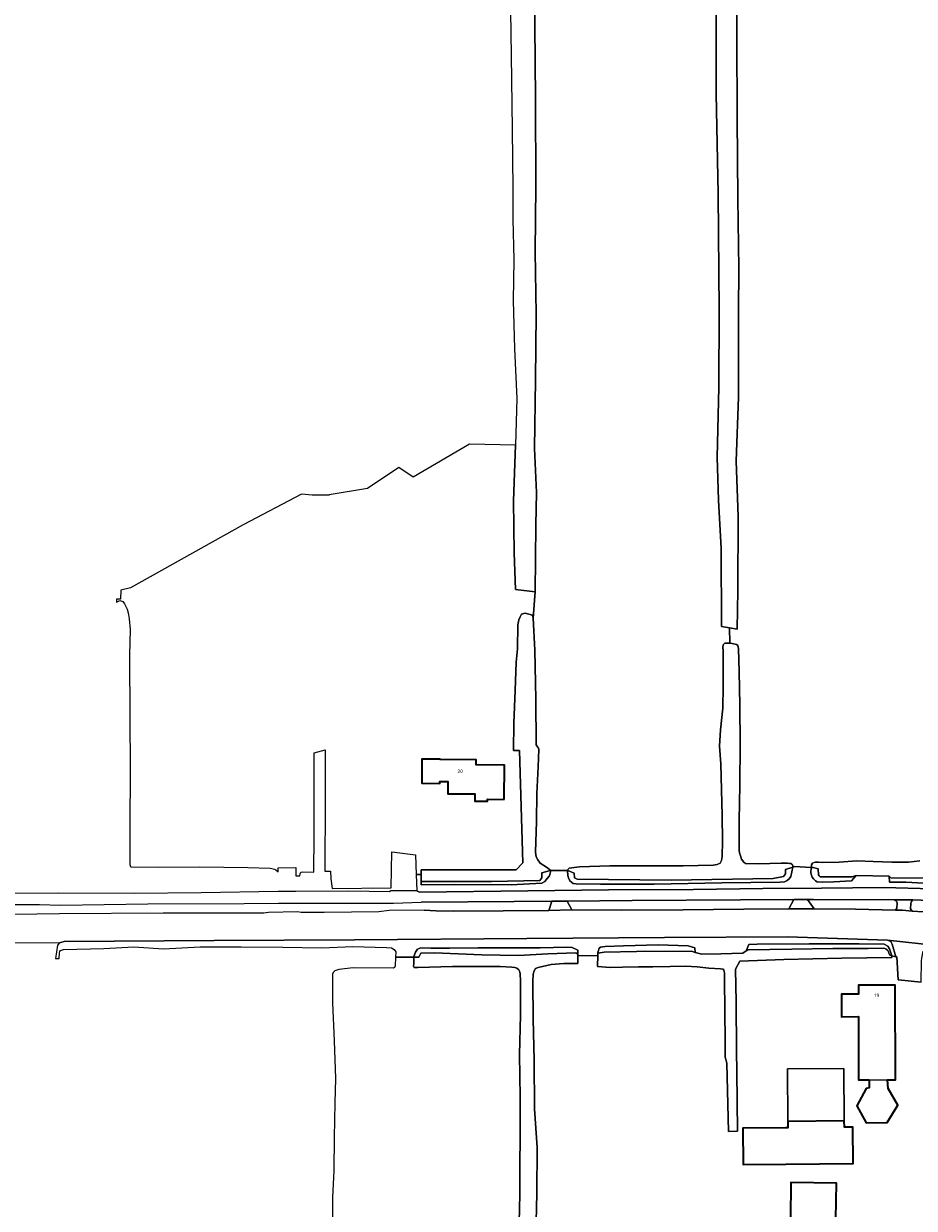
# Model space of a CAD drawing. Extents: x 121149 to 123702, y 457169 to 470031.
# Tile 69 of 87: x 121666 to 121887, y 468791 to 469084. Entities that reach past the tile are written whole.
import ezdxf
from ezdxf.enums import TextEntityAlignment as Align

# ---------------------------------------------------------------- set-up
doc = ezdxf.new("R2010")
doc.units = 0
doc.header["$LTSCALE"] = 4
doc.layers.get('0').update_dxf_attribs({"color": 8, "linetype": 'CONTINUOUS'})
for name, color, linetype, lineweight in [('B-XX-OG-BEBOUWING-GV', 8, 'CONTINUOUS', 35), ('B-XX-OG-BEBOUWING-T18', 8, 'CONTINUOUS', 18), ('B-XX-OG-TERREIN_CULTUURSCHEIDING-GV', 8, 'CONTINUOUS', 18), ('B-XX-OG-WATER_SLOOT-GV', 8, 'CONTINUOUS', 18), ('B-XX-OG-WEG-GV', 8, 'CONTINUOUS', 18)]:
    doc.layers.add(name, color=color, linetype=linetype, lineweight=lineweight)
doc.layers.add('REFERENTIE', color=8, linetype='CONTINUOUS')
doc.styles.add('NLCS-ISO-M-T18', font='NLCS-ISO.ttf', dxfattribs={"height": 1.8})

# ---------------------------------------------------------------- blocks, each defined once
blk = doc.blocks.new('A$C50A57B52')
at = {"layer": 'B-XX-OG-BEBOUWING-GV'}
for points in [[(121785.271, 468892.231), (121785.311, 468900.712), (121778.339, 468900.745), (121778.345, 468902.04), (121769.381, 468902.083), (121769.381, 468902.183), (121764.887, 468902.203), (121764.859, 468896.213), (121769.344, 468896.192), (121769.346, 468896.681), (121771.339, 468896.671), (121771.325, 468893.592), (121778.002, 468893.561), (121777.994, 468891.767), (121781.133, 468891.752), (121781.135, 468892.25)], [(121875.551, 468822.774), (121875.625, 468820.797), (121874.871, 468820.695), (121872.492, 468816.385), (121874.823, 468812.142), (121880.078, 468812.233), (121882.681, 468816.507), (121880.274, 468820.658), (121880.127, 468822.782), (121882.076, 468822.785), (121882.038, 468846.222), (121872.939, 468846.207), (121872.943, 468844.043), (121868.712, 468844.036), (121868.722, 468838.437), (121872.939, 468838.444), (121872.964, 468822.77)], [(121869.429, 468812.621), (121855.439, 468812.522), (121855.45, 468810.895), (121854.899, 468810.891), (121844.324, 468810.815), (121844.388, 468801.884), (121854.963, 468801.96), (121871.632, 468802.078), (121871.568, 468811.11), (121869.44, 468811.095)], [(121856.077, 468788.469), (121867.354, 468788.316), (121867.474, 468797.218), (121856.197, 468797.371)]]:
    blk.add_lwpolyline(points, close=True, dxfattribs=at)
at = {"layer": 'B-XX-OG-TERREIN_CULTUURSCHEIDING-GV'}
for points in [[(121792.788, 469093.198), (121793.008, 469065.669), (121793.051, 469044.027), (121792.937, 469027.79), (121793.178, 469012.387), (121793.041, 468996.058), (121792.77, 468979.088), (121793.27, 468968.21), (121793.047, 468960.12), (121792.918, 468943.593), (121792.461, 468937.093), (121792.843, 468929.191), (121793.069, 468917.076), (121793.179, 468905.744), (121793.476, 468905.216), (121793.765, 468904.89), (121793.86, 468904.617), (121793.681, 468900.245), (121793.317, 468893.645), (121793.212, 468886.762), (121792.996, 468879.121), (121793.174, 468878.017), (121793.542, 468877.262), (121794.185, 468876.418), (121795.7, 468875.488), (121796.762, 468874.635), (121800.939, 468874.598), (121801.105, 468874.952), (121801.368, 468875.192), (121803.857, 468875.492), (121811.383, 468875.763), (121820.644, 468875.772), (121829.541, 468875.769), (121836.97, 468875.973), (121837.948, 468876.147), (121838.697, 468876.452), (121839.068, 468877.092), (121839.228, 468878.101), (121839.319, 468881.909), (121839.181, 468888.275), (121839.018, 468894.616), (121838.881, 468901.038), (121838.531, 468905.371), (121838.773, 468909.447), (121839.362, 468914.804), (121839.426, 468920.279), (121839.42, 468929.056), (121839.405, 468929.867), (121839.45, 468930.52), (121839.904, 468930.869), (121840.583, 468930.874), (121841.136, 468930.859), (121840.995, 468934.684), (121839.049, 468935.017), (121838.964, 468954.346), (121838.296, 468966.317), (121837.973, 468976.965), (121838.387, 468994.206), (121838.467, 469013.208), (121838.243, 469042.143), (121837.727, 469066.933), (121837.72, 469088.07)], [(121842.861, 469103.583), (121842.804, 469081.172), (121842.877, 469060.844), (121843.099, 469040.938), (121843.321, 469023.674), (121843.262, 469013.036), (121843.252, 468991.797), (121842.687, 468975.926), (121843.184, 468962.217), (121843.12, 468943.945), (121842.941, 468934.351), (121840.995, 468934.684), (121841.136, 468930.859), (121841.689, 468930.845), (121842.79, 468930.589), (121843.073, 468930.294), (121843.228, 468929.549), (121843.434, 468923.766), (121843.543, 468915.645), (121843.659, 468905.828), (121843.601, 468895.782), (121843.413, 468887.028), (121843.37, 468881.64), (121843.44, 468879.596), (121843.503, 468878.959), (121843.809, 468877.978), (121844.025, 468877.458), (121844.58, 468876.648), (121845.015, 468876.388), (121848.199, 468876.246), (121853.815, 468876.442), (121855.342, 468876.431), (121855.878, 468876.388), (121856.183, 468876.341), (121856.455, 468876.194), (121856.584, 468876.031), (121856.659, 468875.773), (121856.663, 468875.457), (121857.095, 468875.605), (121861.207, 468875.371), (121861.317, 468875.887), (121861.33, 468876.057), (121861.588, 468876.47), (121861.934, 468876.601), (121862.317, 468876.649), (121863.029, 468876.646), (121864.134, 468876.616), (121868.121, 468876.719), (121872.553, 468877.004), (121876.574, 468876.839), (121881.235, 468876.654), (121885.336, 468876.707), (121888.115, 468877.014)], [(121897.783, 468870.964), (121884.698, 468871.709), (121880.603, 468871.713), (121880.533, 468873.182), (121872.379, 468873.385), (121871.252, 468872.026), (121866.839, 468871.832), (121864.056, 468871.768), (121862.714, 468871.785), (121862.271, 468872.043), (121861.799, 468872.527), (121861.49, 468872.939), (121861.324, 468873.496), (121861.184, 468874.081), (121861.207, 468875.371), (121857.095, 468875.605), (121856.663, 468875.457), (121856.2, 468873.127), (121855.745, 468872.574), (121855.262, 468872.12), (121854.642, 468871.837), (121853.435, 468871.774), (121839.132, 468871.547), (121822.406, 468871.276), (121809.074, 468871.236), (121803.11, 468871.302), (121802.299, 468871.387), (121801.519, 468872.048), (121801.163, 468872.793), (121800.978, 468873.368), (121800.939, 468874.598), (121796.762, 468874.635), (121796.43, 468873.309), (121795.885, 468872.612), (121795.278, 468871.887), (121794.605, 468871.459), (121786.987, 468871.099), (121773.078, 468871.145), (121764.707, 468871.077), (121764.688, 468871.922), (121764.673, 468873.643), (121763.503, 468873.625), (121763.653, 468869.626), (121764.268, 468869.27), (121791.146, 468869.622), (121811.098, 468869.844), (121832.104, 468869.938), (121849.263, 468870.176), (121863.802, 468870.26), (121879.142, 468870.377), (121891.287, 468870.084)], [(121797.05, 468867.043), (121787.697, 468866.976), (121764.743, 468866.766)], [(121765.47, 468864.808), (121768.386, 468864.635), (121772.598, 468864.52), (121785.024, 468864.632), (121796.317, 468864.705), (121797.05, 468867.043)], [(121881.842, 468867.358), (121861.834, 468867.46), (121860.355, 468867.45), (121862.004, 468865.144), (121872.204, 468865.082), (121882.086, 468864.83), (121882.469, 468865.309), (121882.478, 468866.606)], [(121892.51, 468867.091), (121886.419, 468867.354)], [(121885.929, 468866.495), (121885.831, 468865.161), (121886.221, 468864.591), (121888.91, 468864.371), (121896.62, 468863.246), (121902.485, 468861.936), (121909.128, 468860.2), (121911.447, 468859.594), (121912.241, 468859.357), (121912.504, 468860.115), (121913.048, 468862.065), (121904.479, 468864.878)], [(121788.938, 468787.463), (121789.133, 468794.466), (121789.118, 468800.421), (121789.21, 468809.93), (121789.232, 468818.527), (121789.05, 468829.053), (121789.258, 468838.775), (121789.305, 468847.373), (121789.24, 468848.943), (121789.149, 468849.567), (121788.911, 468850.062), (121788.397, 468850.422), (121787.878, 468850.59), (121787.173, 468850.668), (121784.284, 468850.822), (121780.065, 468850.884), (121772.472, 468850.894), (121763.88, 468850.642), (121763.017, 468850.649), (121762.843, 468850.946), (121762.864, 468851.575), (121762.896, 468853.196), (121762.863, 468853.196), (121758.384, 468853.165), (121758.281, 468851.013), (121758.09, 468850.602), (121757.762, 468850.467), (121747.913, 468850.549), (121744.341, 468850.14), (121743.365, 468849.787), (121742.947, 468849.401), (121742.801, 468848.963), (121742.73, 468847.881), (121742.803, 468841.87), (121743.184, 468832.438), (121743.492, 468823.163), (121743.35, 468817.131), (121743.167, 468808.51), (121743.117, 468800.341), (121742.786, 468793.717), (121742.699, 468774.345)], [(121888.491, 468846.998), (121882.749, 468847.525), (121882.439, 468853.252), (121882.204, 468853.287), (121881.168, 468853.537), (121881.216, 468853.085), (121868.851, 468852.902), (121854.459, 468852.569), (121843.568, 468852.176), (121842.489, 468850.181), (121842.701, 468842.11), (121842.785, 468830.016), (121842.821, 468824.769), (121843.034, 468810.058), (121840.793, 468810.053), (121840.342, 468826.925), (121839.924, 468828.436), (121839.923, 468828.599), (121839.913, 468829.971), (121839.825, 468842.261), (121839.801, 468845.207), (121839.782, 468849.3), (121839.657, 468849.925), (121839.424, 468850.197), (121838.765, 468850.274), (121835.93, 468850.452), (121833.019, 468850.764), (121830.137, 468850.931), (121826.325, 468850.847), (121822.017, 468850.798), (121818.512, 468850.796), (121814.498, 468850.656), (121811.479, 468850.605), (121808.375, 468850.834), (121808.454, 468853.592), (121803.462, 468853.462), (121803.47, 468851.577), (121802.062, 468851.6), (121800.038, 468851.635), (121796.898, 468851.38), (121793.65, 468850.574), (121793.045, 468850.366), (121792.675, 468849.802), (121792.46, 468848.973), (121792.381, 468847.133), (121792.403, 468837.805), (121792.638, 468827.638), (121792.782, 468815.665), (121793.387, 468806.055), (121793.372, 468794.638), (121793.17, 468787.679)]]:
    blk.add_lwpolyline(points, dxfattribs=at)
for points in [[(121740.97, 468891.962), (121740.846, 468874.458), (121742.267, 468874.436), (121742.319, 468872.535), (121742.697, 468870.131), (121757.247, 468870.311), (121757.45, 468879.223), (121763.321, 468878.492), (121763.503, 468873.625), (121764.673, 468873.643), (121764.697, 468874.787), (121788.223, 468874.763), (121789.844, 468876.502), (121789.04, 468904.359), (121787.581, 468904.333), (121787.652, 468911.065), (121787.971, 468919.169), (121788.212, 468926.231), (121788.526, 468929.467), (121788.663, 468935.454), (121788.859, 468936.705), (121789.192, 468937.425), (121789.555, 468938.114), (121790.481, 468938.285), (121792.225, 468937.864), (121792.461, 468937.093), (121792.918, 468943.593), (121788.036, 468944.159), (121787.704, 468953.262), (121787.527, 468966.136), (121788.068, 468979.899), (121788.069, 468979.944), (121776.704, 468980.171), (121762.698, 468972.001), (121759.16, 468974.348), (121751.409, 468969.187), (121741.933, 468967.628), (121741.933, 468967.548), (121737.726, 468967.564), (121735.079, 468967.765), (121720.656, 468960.223), (121692.799, 468944.586), (121690.375, 468943.982), (121690.276, 468941.754), (121689.339, 468941.765), (121689.333, 468941.062), (121690.138, 468941.474), (121690.858, 468941.183), (121691.326, 468940.637), (121691.906, 468939.322), (121692.203, 468938.416), (121692.469, 468936.95), (121692.676, 468934.294), (121692.553, 468927.923), (121692.567, 468912.536), (121692.693, 468899.693), (121692.633, 468885.284), (121692.646, 468876.094), (121692.66, 468875.861), (121692.739, 468875.608), (121692.84, 468875.502), (121699.592, 468875.455), (121709.952, 468875.503), (121721.826, 468875.345), (121727.323, 468875.2), (121727.766, 468875.082), (121728.404, 468874.985), (121728.775, 468874.796), (121729.346, 468874.268), (121729.357, 468875.31), (121733.658, 468875.393), (121733.667, 468873.304), (121734.605, 468873.305), (121734.667, 468873.305), (121734.738, 468873.775), (121734.902, 468874.185), (121735.266, 468874.314), (121738.141, 468874.249), (121738.214, 468883.236), (121738.257, 468903.778), (121740.979, 468904.466)], [(121785.271, 468892.231), (121781.135, 468892.25), (121781.133, 468891.752), (121777.994, 468891.767), (121778.002, 468893.561), (121771.325, 468893.592), (121771.339, 468896.671), (121769.346, 468896.681), (121769.344, 468896.192), (121764.859, 468896.213), (121764.887, 468902.203), (121769.381, 468902.183), (121769.381, 468902.083), (121778.345, 468902.04), (121778.339, 468900.745), (121785.311, 468900.712)], [(121856.917, 468867.426), (121843.702, 468867.333), (121816.968, 468867.185), (121800.869, 468867.07), (121801.967, 468864.882), (121814.196, 468864.831), (121829.583, 468864.924), (121844.601, 468865.06), (121855.692, 468865.118)], [(121758.064, 468855.088), (121758.399, 468854.468), (121758.384, 468853.165), (121762.863, 468853.196), (121762.892, 468853.337), (121763.33, 468854.427), (121763.823, 468855.175), (121764.605, 468855.456), (121767.08, 468855.417), (121771.687, 468855.392), (121778.85, 468855.446), (121787.191, 468855.458), (121794.147, 468855.449), (121800.724, 468855.636), (121802.074, 468855.603), (121803.461, 468854.931), (121803.462, 468853.932), (121803.462, 468853.462), (121808.454, 468853.592), (121808.468, 468854.201), (121808.502, 468854.598), (121808.757, 468855.365), (121809.062, 468855.656), (121810.25, 468855.772), (121814.779, 468856.011), (121823.345, 468856.225), (121830.751, 468855.935), (121832.448, 468855.514), (121832.52, 468854.299), (121834.162, 468853.878), (121838.846, 468853.965), (121844.33, 468854.175), (121845.137, 468854.775), (121845.829, 468856.293), (121847.891, 468856.389), (121860.7, 468856.497), (121873.077, 468856.44), (121879.284, 468856.403), (121880.207, 468855.887), (121880.653, 468855.232), (121881.168, 468853.537), (121882.204, 468853.287), (121881.299, 468856.415), (121880.953, 468857.007), (121880.123, 468857.412), (121855.405, 468858.197), (121824.892, 468858.039), (121790.861, 468857.81), (121748.246, 468857.487), (121713.515, 468857.297), (121676.341, 468857.014), (121675.17, 468856.715), (121674.678, 468856.155), (121674.236, 468852.85), (121675.082, 468852.86), (121675.096, 468852.86), (121675.187, 468854.259), (121675.254, 468854.584), (121675.433, 468854.854), (121676.197, 468855.027), (121686.167, 468855.34), (121693.608, 468855.728), (121700.915, 468855.206), (121710.039, 468855.715), (121720.198, 468855.713), (121730.456, 468855.613), (121740.148, 468855.484), (121747.814, 468855.773), (121756.128, 468855.596), (121757.407, 468855.456)], [(121875.551, 468822.774), (121872.964, 468822.77), (121872.939, 468838.444), (121868.722, 468838.437), (121868.712, 468844.036), (121872.943, 468844.043), (121872.939, 468846.207), (121882.038, 468846.222), (121882.076, 468822.785), (121880.127, 468822.782), (121880.274, 468820.658), (121882.681, 468816.507), (121880.078, 468812.233), (121874.823, 468812.142), (121872.492, 468816.385), (121874.871, 468820.695), (121875.625, 468820.797)], [(121855.439, 468812.522), (121855.347, 468825.496), (121869.337, 468825.595), (121869.429, 468812.621), (121869.44, 468811.095), (121871.568, 468811.11), (121871.632, 468802.078), (121854.963, 468801.96), (121844.388, 468801.884), (121844.324, 468810.815), (121854.899, 468810.891), (121855.45, 468810.895)], [(121855.439, 468812.522), (121869.429, 468812.621), (121869.337, 468825.595), (121855.347, 468825.496)], [(121856.077, 468788.469), (121856.197, 468797.371), (121867.474, 468797.218), (121867.354, 468788.316)]]:
    blk.add_lwpolyline(points, close=True, dxfattribs=at)
for centre, radius, start, end in [((121881.438, 468866.372), 1.066, 12.69745, 67.74794), ((121887.153, 468866.366), 1.231, 126.61077, 173.9857)]:
    blk.add_arc(centre, radius, start, end, dxfattribs=at)
at = {"layer": 'B-XX-OG-WATER_SLOOT-GV'}
for points in [[(121786.689, 469098.161), (121787.013, 469076.475), (121787.218, 469058.018), (121787.425, 469043.422), (121787.387, 469035.879), (121787.619, 469025.761), (121787.438, 469015.712), (121787.838, 469003.799), (121788.398, 468991.5), (121788.069, 468979.944), (121788.068, 468979.899), (121787.527, 468966.136), (121787.704, 468953.262), (121788.036, 468944.159), (121792.918, 468943.593), (121793.047, 468960.12), (121793.27, 468968.21), (121792.77, 468979.088), (121793.041, 468996.058), (121793.178, 469012.387), (121792.937, 469027.79), (121793.051, 469044.027), (121793.008, 469065.669), (121792.788, 469093.198)], [(121837.72, 469088.07), (121837.727, 469066.933), (121838.243, 469042.143), (121838.467, 469013.208), (121838.387, 468994.206), (121837.973, 468976.965), (121838.296, 468966.317), (121838.964, 468954.346), (121839.049, 468935.017), (121840.995, 468934.684), (121842.941, 468934.351), (121843.12, 468943.945), (121843.184, 468962.217), (121842.687, 468975.926), (121843.252, 468991.797), (121843.262, 469013.036), (121843.321, 469023.674), (121843.099, 469040.938), (121842.877, 469060.844), (121842.804, 469081.172), (121842.861, 469103.583)], [(121888.115, 468877.014), (121885.336, 468876.707), (121881.235, 468876.654), (121876.574, 468876.839), (121872.553, 468877.004), (121868.121, 468876.719), (121864.134, 468876.616), (121863.029, 468876.646), (121862.317, 468876.649), (121861.934, 468876.601), (121861.588, 468876.47), (121861.33, 468876.057), (121861.317, 468875.887), (121861.207, 468875.371), (121861.764, 468875.339), (121862.932, 468875.039), (121863.045, 468873.59), (121863.183, 468873.276), (121863.455, 468873.043), (121871.391, 468873.054), (121872.379, 468873.385), (121880.533, 468873.182), (121880.95, 468872.842), (121889.184, 468872.738)], [(121793.17, 468787.679), (121793.372, 468794.638), (121793.387, 468806.055), (121792.782, 468815.665), (121792.638, 468827.638), (121792.403, 468837.805), (121792.381, 468847.133), (121792.46, 468848.973), (121792.675, 468849.802), (121793.045, 468850.366), (121793.65, 468850.574), (121796.898, 468851.38), (121800.038, 468851.635), (121802.062, 468851.6), (121803.47, 468851.577), (121803.462, 468853.462), (121803.462, 468853.932), (121802.973, 468854.253), (121796.057, 468853.97), (121788.835, 468853.595), (121779.753, 468853.783), (121768.01, 468854.276), (121764.591, 468854.124), (121764.158, 468853.205), (121762.896, 468853.196), (121762.864, 468851.575), (121762.843, 468850.946), (121763.017, 468850.649), (121763.88, 468850.642), (121772.472, 468850.894), (121780.065, 468850.884), (121784.284, 468850.822), (121787.173, 468850.668), (121787.878, 468850.59), (121788.397, 468850.422), (121788.911, 468850.062), (121789.149, 468849.567), (121789.24, 468848.943), (121789.305, 468847.373), (121789.258, 468838.775), (121789.05, 468829.053), (121789.232, 468818.527), (121789.21, 468809.93), (121789.118, 468800.421), (121789.133, 468794.466), (121788.938, 468787.463)]]:
    blk.add_lwpolyline(points, dxfattribs=at)
for points in [[(121792.225, 468937.864), (121790.481, 468938.285), (121789.555, 468938.114), (121789.192, 468937.425), (121788.859, 468936.705), (121788.663, 468935.454), (121788.526, 468929.467), (121788.212, 468926.231), (121787.971, 468919.169), (121787.652, 468911.065), (121787.581, 468904.333), (121789.04, 468904.359), (121789.844, 468876.502), (121788.223, 468874.763), (121764.697, 468874.787), (121764.673, 468873.643), (121764.688, 468871.922), (121782.118, 468871.866), (121794.049, 468872.184), (121794.533, 468872.833), (121794.576, 468874.034), (121796.669, 468874.636), (121796.762, 468874.635), (121795.7, 468875.488), (121794.185, 468876.418), (121793.542, 468877.262), (121793.174, 468878.017), (121792.996, 468879.121), (121793.212, 468886.762), (121793.317, 468893.645), (121793.681, 468900.245), (121793.86, 468904.617), (121793.765, 468904.89), (121793.476, 468905.216), (121793.179, 468905.744), (121793.069, 468917.076), (121792.843, 468929.191), (121792.461, 468937.093)], [(121841.136, 468930.859), (121840.583, 468930.874), (121839.904, 468930.869), (121839.45, 468930.52), (121839.405, 468929.867), (121839.42, 468929.056), (121839.426, 468920.279), (121839.362, 468914.804), (121838.773, 468909.447), (121838.531, 468905.371), (121838.881, 468901.038), (121839.018, 468894.616), (121839.181, 468888.275), (121839.319, 468881.909), (121839.228, 468878.101), (121839.068, 468877.092), (121838.697, 468876.452), (121837.948, 468876.147), (121836.97, 468875.973), (121829.541, 468875.769), (121820.644, 468875.772), (121811.383, 468875.763), (121803.857, 468875.492), (121801.368, 468875.192), (121801.105, 468874.952), (121800.939, 468874.598), (121800.978, 468874.598), (121802.564, 468873.972), (121802.641, 468872.79), (121803.353, 468872.459), (121826.596, 468872.239), (121851.817, 468872.617), (121854.399, 468873.1), (121854.918, 468873.821), (121854.841, 468874.836), (121856.663, 468875.457), (121856.659, 468875.773), (121856.584, 468876.031), (121856.455, 468876.194), (121856.183, 468876.341), (121855.878, 468876.388), (121855.342, 468876.431), (121853.815, 468876.442), (121848.199, 468876.246), (121845.015, 468876.388), (121844.58, 468876.648), (121844.025, 468877.458), (121843.809, 468877.978), (121843.503, 468878.959), (121843.44, 468879.596), (121843.37, 468881.64), (121843.413, 468887.028), (121843.601, 468895.782), (121843.659, 468905.828), (121843.543, 468915.645), (121843.434, 468923.766), (121843.228, 468929.549), (121843.073, 468930.294), (121842.79, 468930.589), (121841.689, 468930.845)], [(121796.762, 468874.635), (121796.669, 468874.636), (121794.576, 468874.034), (121794.533, 468872.833), (121794.049, 468872.184), (121782.118, 468871.866), (121764.688, 468871.922), (121764.707, 468871.077), (121773.078, 468871.145), (121786.987, 468871.099), (121794.605, 468871.459), (121795.278, 468871.887), (121795.885, 468872.612), (121796.43, 468873.309)], [(121856.663, 468875.457), (121854.841, 468874.836), (121854.918, 468873.821), (121854.399, 468873.1), (121851.817, 468872.617), (121826.596, 468872.239), (121803.353, 468872.459), (121802.641, 468872.79), (121802.564, 468873.972), (121800.978, 468874.598), (121800.939, 468874.598), (121800.978, 468873.368), (121801.163, 468872.793), (121801.519, 468872.048), (121802.299, 468871.387), (121803.11, 468871.302), (121809.074, 468871.236), (121822.406, 468871.276), (121839.132, 468871.547), (121853.435, 468871.774), (121854.642, 468871.837), (121855.262, 468872.12), (121855.745, 468872.574), (121856.2, 468873.127)], [(121872.379, 468873.385), (121871.391, 468873.054), (121863.455, 468873.043), (121863.183, 468873.276), (121863.045, 468873.59), (121862.932, 468875.039), (121861.764, 468875.339), (121861.207, 468875.371), (121861.184, 468874.081), (121861.324, 468873.496), (121861.49, 468872.939), (121861.799, 468872.527), (121862.271, 468872.043), (121862.714, 468871.785), (121864.056, 468871.768), (121866.839, 468871.832), (121871.252, 468872.026)], [(121880.533, 468873.182), (121880.603, 468871.713), (121884.698, 468871.709), (121897.783, 468870.964), (121903.92, 468869.672), (121912.087, 468868.452), (121912.968, 468868.442), (121913.453, 468868.428), (121913.99, 468868.649), (121914.489, 468869.084), (121915.289, 468869.972), (121915.311, 468870.316), (121913.117, 468870.771), (121912.974, 468870.357), (121912.706, 468870.048), (121910.281, 468870.311), (121903.839, 468871.616), (121898.817, 468872.257), (121889.184, 468872.738), (121880.95, 468872.842)], [(121803.462, 468853.932), (121803.461, 468854.931), (121802.074, 468855.603), (121800.724, 468855.636), (121794.147, 468855.449), (121787.191, 468855.458), (121778.85, 468855.446), (121771.687, 468855.392), (121767.08, 468855.417), (121764.605, 468855.456), (121763.823, 468855.175), (121763.33, 468854.427), (121762.892, 468853.337), (121762.863, 468853.196), (121762.896, 468853.196), (121764.158, 468853.205), (121764.591, 468854.124), (121768.01, 468854.276), (121779.753, 468853.783), (121788.835, 468853.595), (121796.057, 468853.97), (121802.973, 468854.253)], [(121881.168, 468853.537), (121880.673, 468853.656), (121880.489, 468854.177), (121880.352, 468854.492), (121880.188, 468854.797), (121879.807, 468855.136), (121879.5, 468855.278), (121879.192, 468855.384), (121875.346, 468855.33), (121866.582, 468855.277), (121856.466, 468855.179), (121845.595, 468854.985), (121845.137, 468854.775), (121844.33, 468854.175), (121838.846, 468853.965), (121834.162, 468853.878), (121832.52, 468854.299), (121831.617, 468854.617), (121817.997, 468854.539), (121809.971, 468854.401), (121808.468, 468854.201), (121808.454, 468853.592), (121808.375, 468850.834), (121811.479, 468850.605), (121814.498, 468850.656), (121818.512, 468850.796), (121822.017, 468850.798), (121826.325, 468850.847), (121830.137, 468850.931), (121833.019, 468850.764), (121835.93, 468850.452), (121838.765, 468850.274), (121839.424, 468850.197), (121839.657, 468849.925), (121839.782, 468849.3), (121839.801, 468845.207), (121839.825, 468842.261), (121839.913, 468829.971), (121839.923, 468828.599), (121839.924, 468828.436), (121840.342, 468826.925), (121840.793, 468810.053), (121843.034, 468810.058), (121842.821, 468824.769), (121842.785, 468830.016), (121842.701, 468842.11), (121842.489, 468850.181), (121843.568, 468852.176), (121854.459, 468852.569), (121868.851, 468852.902), (121881.216, 468853.085)], [(121832.448, 468855.514), (121830.751, 468855.935), (121823.345, 468856.225), (121814.779, 468856.011), (121810.25, 468855.772), (121809.062, 468855.656), (121808.757, 468855.365), (121808.502, 468854.598), (121808.468, 468854.201), (121809.971, 468854.401), (121817.997, 468854.539), (121831.617, 468854.617), (121832.52, 468854.299)], [(121880.207, 468855.887), (121879.284, 468856.403), (121873.077, 468856.44), (121860.7, 468856.497), (121847.891, 468856.389), (121845.829, 468856.293), (121845.137, 468854.775), (121845.595, 468854.985), (121856.466, 468855.179), (121866.582, 468855.277), (121875.346, 468855.33), (121879.192, 468855.384), (121879.5, 468855.278), (121879.807, 468855.136), (121880.188, 468854.797), (121880.352, 468854.492), (121880.489, 468854.177), (121880.673, 468853.656), (121881.168, 468853.537), (121880.653, 468855.232)]]:
    blk.add_lwpolyline(points, close=True, dxfattribs=at)
at = {"layer": 'B-XX-OG-WEG-GV'}
for points in [[(121904.479, 468864.878), (121913.048, 468862.065), (121913.989, 468865.101), (121913.13, 468865.311), (121905.014, 468867.749), (121897.093, 468869.513), (121891.287, 468870.084), (121879.142, 468870.377), (121863.802, 468870.26), (121849.263, 468870.176), (121832.104, 468869.938), (121811.098, 468869.844), (121791.146, 468869.622), (121764.268, 468869.27), (121763.653, 468869.626), (121757.23, 468869.57), (121756.88, 468869.308), (121746.837, 468869.535), (121733.682, 468869.43), (121729.291, 468869.437), (121710.251, 468869.12), (121693.686, 468868.961), (121674.888, 468868.977), (121649.054, 468868.885)], [(121660.123, 468866.202), (121670.23, 468866.198), (121675.452, 468866.068), (121697.062, 468866.364), (121720.907, 468866.436), (121729.422, 468866.536), (121734.403, 468866.508), (121757.859, 468866.578), (121764.743, 468866.766), (121787.697, 468866.976), (121797.05, 468867.043), (121800.869, 468867.07), (121816.968, 468867.185), (121843.702, 468867.333), (121856.917, 468867.426), (121860.355, 468867.45), (121861.834, 468867.46), (121881.842, 468867.358), (121886.419, 468867.354), (121892.51, 468867.091)], [(121886.419, 468867.354), (121881.842, 468867.358)], [(121888.91, 468864.371), (121886.221, 468864.591), (121883.827, 468864.786), (121882.086, 468864.83), (121872.204, 468865.082), (121862.004, 468865.144), (121861.365, 468865.147), (121855.692, 468865.118), (121844.601, 468865.06), (121829.583, 468864.924), (121814.196, 468864.831), (121801.967, 468864.882), (121796.317, 468864.705), (121785.024, 468864.632), (121772.598, 468864.52), (121768.386, 468864.635), (121765.47, 468864.808), (121756.789, 468864.684), (121754.27, 468864.426), (121740.728, 468864.257), (121734.987, 468864.243), (121734.123, 468864.402), (121726.96, 468864.258), (121725.782, 468864.102), (121700.875, 468864.058), (121675.239, 468863.859), (121669.579, 468863.836), (121655.443, 468863.755)], [(121663.389, 468856.815), (121675.17, 468856.715), (121676.341, 468857.014), (121713.515, 468857.297), (121748.246, 468857.487), (121790.861, 468857.81), (121824.892, 468858.039), (121855.405, 468858.197), (121880.123, 468857.412), (121892.258, 468856.075)], [(121882.478, 468866.606), (121882.469, 468865.309), (121882.086, 468864.83), (121883.827, 468864.786), (121886.221, 468864.591), (121885.831, 468865.161), (121885.929, 468866.495)]]:
    blk.add_lwpolyline(points, dxfattribs=at)
for points in [[(121800.869, 468867.07), (121797.05, 468867.043), (121796.317, 468864.705), (121801.967, 468864.882)], [(121860.355, 468867.45), (121856.917, 468867.426), (121855.692, 468865.118), (121861.365, 468865.147), (121862.004, 468865.144)], [(121888.649, 468852.941), (121888.942, 468854.622), (121889.649, 468855.357), (121890.34, 468855.713), (121892.258, 468856.075), (121880.123, 468857.412), (121880.953, 468857.007), (121881.299, 468856.415), (121882.204, 468853.287), (121882.439, 468853.252), (121882.749, 468847.525), (121888.491, 468846.998), (121888.526, 468852.241)]]:
    blk.add_lwpolyline(points, close=True, dxfattribs=at)
at = {"layer": 'B-XX-OG-WEG-GV', "extrusion": (0, 0, -1)}
for centre, radius, start, end in [((-121881.438, 468866.372), 1.066, 112.25206, 167.30255), ((-121887.153, 468866.366), 1.231, 6.0143, 53.38923)]:
    blk.add_arc(centre, radius, start, end, dxfattribs=at)
at = {"layer": 'B-XX-OG-BEBOUWING-T18', "style": 'NLCS-ISO-M-T18'}
for s, rotation, p in [('20', 359.8, (121774.362, 468899.191)), ('19', 0.1, (121877.493, 468843.715))]:
    blk.add_text(s, height=0.9, rotation=rotation, dxfattribs=at).set_placement(p, align=Align.MIDDLE_CENTER)

msp = doc.modelspace()

# ---------------------------------------------------------------- linework, layer by layer
at = {"layer": 'REFERENTIE'}
msp.add_lwpolyline([(121882.076, 468822.785), (121882.038, 468846.222), (121872.939, 468846.207), (121872.943, 468844.043), (121868.712, 468844.036), (121868.722, 468838.437), (121872.939, 468838.444), (121872.964, 468822.77), (121882.076, 468822.785)], dxfattribs=at)

# ---------------------------------------------------------------- block references
at = {"linetype": 'Continuous'}
msp.add_blockref('A$C50A57B52', (0, 0), dxfattribs=at)

doc.saveas('drawing.dxf')
